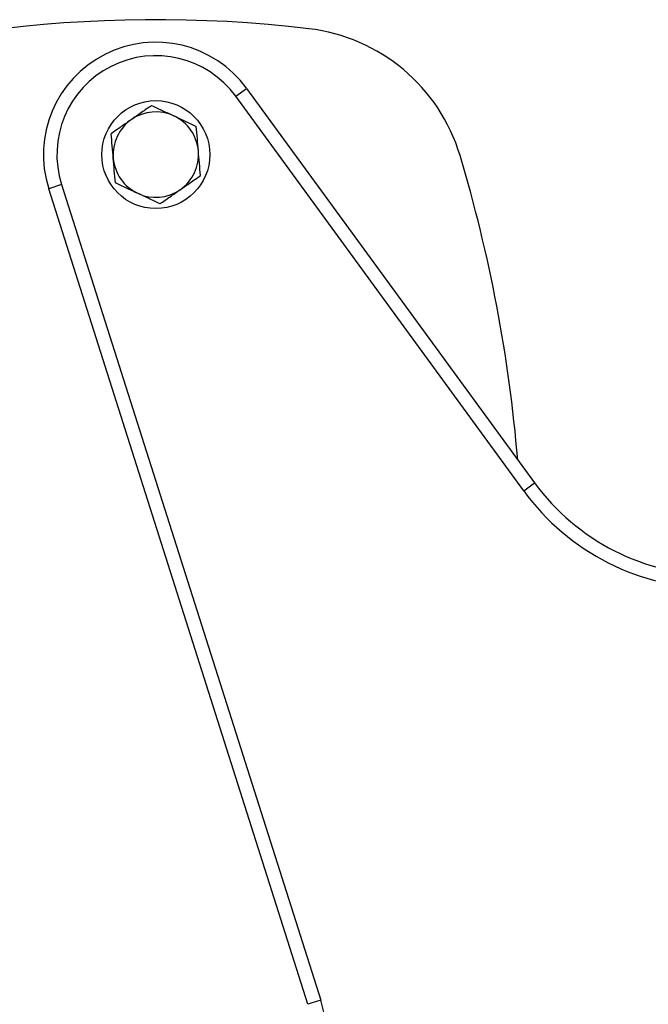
# Model space of a CAD drawing. Header units: millimetres. Extents: x 910 to 1967, y 1147 to 1973.
# Tile 3 of 7: x 1159 to 1299, y 1540 to 1759. Entities that reach past the tile are written whole.
import ezdxf

# ---------------------------------------------------------------- set-up
doc = ezdxf.new("R2010")
doc.units = ezdxf.units.MM

msp = doc.modelspace()

# ---------------------------------------------------------------- linework, layer by layer
at = {"color": 7, "linetype": 'Continuous', "lineweight": 25}
for p, q in [((1207, 1741.54), (1209.42, 1743.3)), ((1209.42, 1743.3), (1273.48, 1655.58)), ((1271.05, 1653.81), (1207, 1741.54)), ((1168.27, 1721.9), (1165.41, 1720.99)), ((1223.06, 1539.64), (1165.41, 1720.99)), ((1168.27, 1721.9), (1225.92, 1540.54)), ((1271.05, 1653.81), (1273.48, 1655.58)), ((1225.92, 1540.54), (1223.06, 1539.64))]:
    msp.add_line(p, q, dxfattribs=at)
msp.add_circle((1189.23, 1728.56), 12, dxfattribs=at)
for centre, radius, start, end in [((1189.23, 1468.56), 290, 83.2591, 112), ((1218.58, 1716.83), 40, 16.7333, 83.2591), ((1189.23, 1728.56), 25, 36.135, 197.635), ((1189.23, 1728.56), 22, 36.135, 197.635), ((1189.23, 1728.56), 9.5, 124.8564, 184.8564), ((1189.23, 1728.56), 9.5, 64.8564, 124.8564), ((1189.23, 1728.56), 9.5, 4.8564, 64.8564), ((1189.23, 1728.56), 9.5, 184.8564, 244.8564), ((1189.23, 1728.56), 9.5, 304.8564, 4.8564), ((940.86, 1633.34), 330, 4.7604, 16.7333), ((1189.23, 1728.56), 9.5, 244.8564, 304.8564), ((1313.86, 1685.06), 50, 216.135, 270), ((1313.86, 1685.06), 53, 216.135, 270), ((1199.23, 1532.06), 28, 299.9895, 17.635)]:
    msp.add_arc(centre, radius, start, end, dxfattribs=at)
for points in [[(1188.3, 1739.49), (1187.55, 1738.97), (1186.8, 1738.45), (1185.3, 1737.4), (1184.55, 1736.88), (1183.8, 1736.36)], [(1188.3, 1739.49), (1189.13, 1739.1), (1189.96, 1738.72), (1191.61, 1737.94), (1192.44, 1737.55), (1193.27, 1737.16)], [(1183.8, 1736.36), (1183.05, 1735.84), (1182.3, 1735.31), (1180.8, 1734.27), (1180.05, 1733.75), (1179.3, 1733.22)], [(1193.27, 1737.16), (1194.1, 1736.77), (1194.92, 1736.39), (1196.58, 1735.61), (1197.41, 1735.22), (1198.23, 1734.83)], [(1198.7, 1729.37), (1198.62, 1730.28), (1198.54, 1731.19), (1198.39, 1733.01), (1198.31, 1733.92), (1198.23, 1734.83)], [(1179.77, 1727.76), (1179.69, 1728.67), (1179.61, 1729.58), (1179.46, 1731.4), (1179.38, 1732.31), (1179.3, 1733.22)], [(1180.23, 1722.29), (1180.15, 1723.2), (1180.08, 1724.11), (1179.92, 1725.94), (1179.84, 1726.85), (1179.77, 1727.76)], [(1199.16, 1723.9), (1199.08, 1724.81), (1199.01, 1725.72), (1198.85, 1727.55), (1198.77, 1728.46), (1198.7, 1729.37)], [(1194.66, 1720.77), (1195.41, 1721.29), (1196.16, 1721.81), (1197.66, 1722.86), (1198.41, 1723.38), (1199.16, 1723.9)], [(1185.19, 1719.96), (1184.37, 1720.35), (1183.54, 1720.74), (1181.88, 1721.52), (1181.06, 1721.9), (1180.23, 1722.29)], [(1190.16, 1717.63), (1190.91, 1718.15), (1191.66, 1718.68), (1193.16, 1719.72), (1193.91, 1720.24), (1194.66, 1720.77)], [(1190.16, 1717.63), (1189.33, 1718.02), (1188.5, 1718.41), (1186.85, 1719.19), (1186.02, 1719.57), (1185.19, 1719.96)]]:
    msp.add_open_spline(points, degree=3, knots=[0, 0, 0, 0, 0.5, 0.5, 1, 1, 1, 1], dxfattribs=at)

doc.saveas('drawing.dxf')
